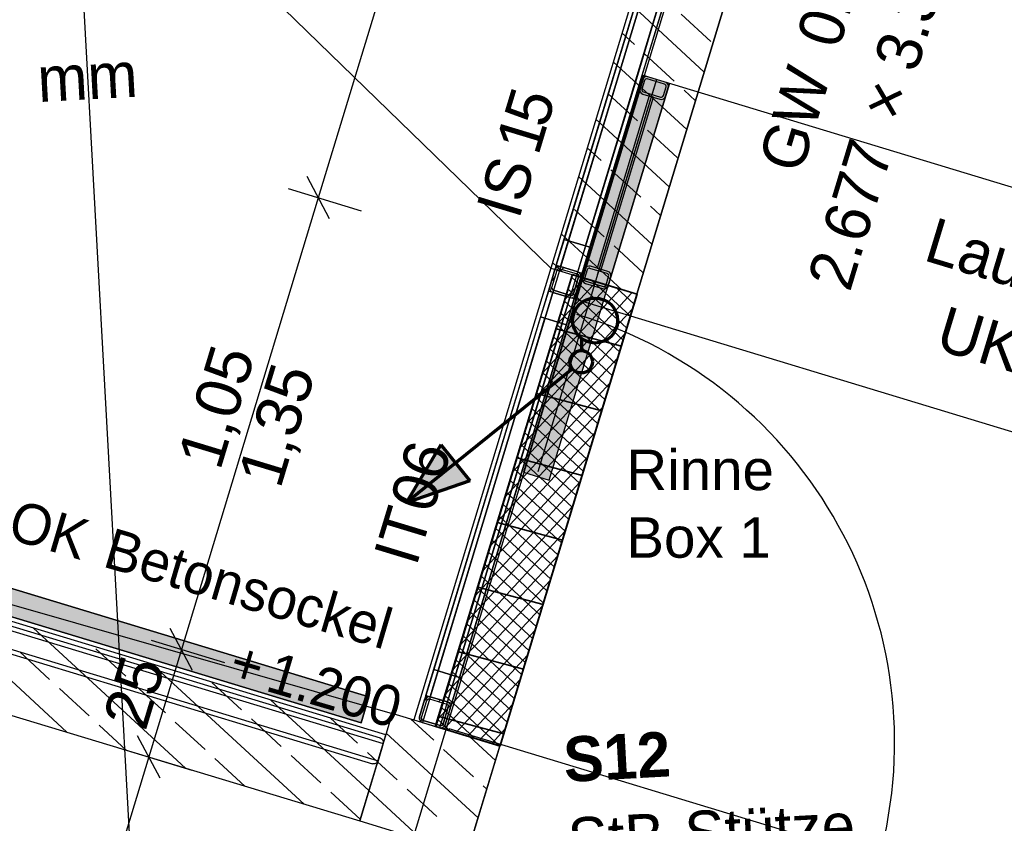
# Model space of a CAD drawing. Extents: x -181 to 1388, y 138 to 979.
# Tile 46 of 82: x 628 to 672, y 595 to 630. Entities that reach past the tile are written whole.
import ezdxf
from ezdxf.lldxf.tags import DXFTag

# ---------------------------------------------------------------- set-up
doc = ezdxf.new("R2010")
doc.units = 0
doc.layers.get('0').update_dxf_attribs({"lineweight": 25})
for name, color, linetype, lineweight, true_color in [('01AFU Allgemein Bemaßung', 7, 'Continuous', 25, 0x848484), ('20 Bodenaufbau - Gefällelinien', 7, 'Continuous', 25, 0x848484), ('20 Dach Stb-Decke', 7, 'Continuous', 25, 0x848484), ('20 Gitter Laufgänge', 7, 'Continuous', 25, 0x848484), ('20 Gitterwände', 7, 'Continuous', 25, 0x848484), ('20 Gitterwände - Beschriftung', 7, 'Continuous', 25, 0x848484), ('20 Höhen Schwellen', 7, 'Continuous', 25, 0x848484), ('20 Innenwände - Sockel', 7, 'Continuous', 25, 0x848484), ('20 Platzbedarf Schieber', 7, 'Continuous', 25, 0x848484), ('20 Räume Innen', 7, 'Continuous', 25, 0x848484), ('20 Schieber', 7, 'Continuous', 25, 0x848484), ('20 Schieber-NR in den Gitterwänden', 7, 'Continuous', 25, 0x848484), ('20 Stützen', 7, 'Continuous', 25, 0x848484), ('20 Stützen - Beschriftung', 7, 'Continuous', 25, 0x848484), ('70 Bodenabläufe+Rinnen', 7, 'Continuous', 25, 0x848484), ('A-0', 7, 'Continuous', 25, 0x848484), ('S_Einrichtung', 7, 'Continuous', 35, 0x9dff9d), ('S_Schmutzwasser', 5, 'Continuous', 70, 0x0000ff)]:
    doc.layers.add(name, color=color, linetype=linetype, lineweight=lineweight, true_color=true_color)
doc.layers.add('02 Raster Gebäude', color=7, linetype='Continuous', lineweight=25)
doc.layers.add('X_Text', color=7, linetype='Continuous', lineweight=25)
doc.styles.get("Standard").update_dxf_attribs({"font": 'arial.ttf'})
tags = doc.linetypes.add('Raster', pattern=[0.2, 0.1, -0.05, 0, -0.05]).pattern_tags.tags
tags[10:11] = [DXFTag(74, 4), DXFTag(75, 0), DXFTag(340, '0'), DXFTag(46, 1.0), DXFTag(50, 0.0), DXFTag(44, 0.0), DXFTag(45, 0.0)]
tags[8:9] = [DXFTag(74, 4), DXFTag(75, 0), DXFTag(340, '0'), DXFTag(46, 1.0), DXFTag(50, 0.0), DXFTag(44, 0.0), DXFTag(45, 0.0)]
tags[6:7] = [DXFTag(74, 4), DXFTag(75, 0), DXFTag(340, '0'), DXFTag(46, 1.0), DXFTag(50, 0.0), DXFTag(44, 0.0), DXFTag(45, 0.0)]
tags[4:5] = [DXFTag(74, 4), DXFTag(75, 0), DXFTag(340, '0'), DXFTag(46, 1.0), DXFTag(50, 0.0), DXFTag(44, 0.0), DXFTag(45, 0.0)]
tags = doc.linetypes.add('Strichlinie', pattern=[0.75, 0.5, -0.25]).pattern_tags.tags
tags[6:7] = [DXFTag(74, 4), DXFTag(75, 0), DXFTag(340, '0'), DXFTag(46, 1.0), DXFTag(50, 0.0), DXFTag(44, 0.0), DXFTag(45, 0.0)]
tags[4:5] = [DXFTag(74, 4), DXFTag(75, 0), DXFTag(340, '0'), DXFTag(46, 1.0), DXFTag(50, 0.0), DXFTag(44, 0.0), DXFTag(45, 0.0)]
tags = doc.linetypes.add('Strichlinie eng', pattern=[0.115, 0.075, -0.04]).pattern_tags.tags
tags[6:7] = [DXFTag(74, 4), DXFTag(75, 0), DXFTag(340, '0'), DXFTag(46, 1.0), DXFTag(50, 0.0), DXFTag(44, 0.0), DXFTag(45, 0.0)]
tags[4:5] = [DXFTag(74, 4), DXFTag(75, 0), DXFTag(340, '0'), DXFTag(46, 1.0), DXFTag(50, 0.0), DXFTag(44, 0.0), DXFTag(45, 0.0)]
tags = doc.linetypes.add('Strichpunktx2', pattern=[2, 1, -0.5, 0, -0.5]).pattern_tags.tags
tags[10:11] = [DXFTag(74, 4), DXFTag(75, 0), DXFTag(340, '0'), DXFTag(46, 1.0), DXFTag(50, 0.0), DXFTag(44, 0.0), DXFTag(45, 0.0)]
tags[8:9] = [DXFTag(74, 4), DXFTag(75, 0), DXFTag(340, '0'), DXFTag(46, 1.0), DXFTag(50, 0.0), DXFTag(44, 0.0), DXFTag(45, 0.0)]
tags[6:7] = [DXFTag(74, 4), DXFTag(75, 0), DXFTag(340, '0'), DXFTag(46, 1.0), DXFTag(50, 0.0), DXFTag(44, 0.0), DXFTag(45, 0.0)]
tags[4:5] = [DXFTag(74, 4), DXFTag(75, 0), DXFTag(340, '0'), DXFTag(46, 1.0), DXFTag(50, 0.0), DXFTag(44, 0.0), DXFTag(45, 0.0)]
tags = doc.linetypes.add('Öffnungslinie Tür Fenster', pattern=[0.115, 0.075, -0.04]).pattern_tags.tags
tags[6:7] = [DXFTag(74, 4), DXFTag(75, 0), DXFTag(340, '0'), DXFTag(46, 1.0), DXFTag(50, 0.0), DXFTag(44, 0.0), DXFTag(45, 0.0)]
tags[4:5] = [DXFTag(74, 4), DXFTag(75, 0), DXFTag(340, '0'), DXFTag(46, 1.0), DXFTag(50, 0.0), DXFTag(44, 0.0), DXFTag(45, 0.0)]

# ---------------------------------------------------------------- blocks, each defined once
blk = doc.blocks.new('Referenz-A07F5V09WF')
at = {"layer": '01AFU Allgemein Bemaßung', "lineweight": -2}
for p, q in [((650.436, 653.668), (640.992, 622.519)), ((641.492, 621.584), (640.491, 623.455)), ((639.646, 622.927), (642.905, 621.939)), ((640.992, 622.519), (634.901, 602.43)), ((635.401, 601.495), (634.4, 603.366)), ((633.555, 602.839), (636.814, 601.85)), ((634.901, 602.43), (633.45, 597.646)), ((633.95, 596.71), (632.95, 598.581)), ((632.104, 598.054), (635.364, 597.065)), ((633.45, 597.646), (629.967, 586.158))]:
    blk.add_line(p, q, dxfattribs=at)
at = {"layer": '02 Raster Gebäude', "linetype": 'Raster', "lineweight": -2, "ltscale": 56.250004}
for p, q in [((613.839, 936.464), (650.815, 260.979)), ((543.111, 257.285), (703.581, 786.53))]:
    blk.add_line(p, q, dxfattribs=at)
at = {"layer": '20 Bodenaufbau - Gefällelinien', "linetype": 'Öffnungslinie Tür Fenster', "lineweight": -2, "ltscale": 56.250004}
for p, q in [((600.48, 668.815), (651.333, 619.383)), ((584.621, 616.63), (644.285, 599.585))]:
    blk.add_line(p, q, dxfattribs=at)
at = {"layer": '20 Dach Stb-Decke', "linetype": 'Öffnungslinie Tür Fenster', "lineweight": -2, "ltscale": 56.250004}
blk.add_line((680.589, 702.086), (644.609, 583.421), dxfattribs=at)
at = {"layer": '20 Gitter Laufgänge', "linetype": 'Strichlinie', "lineweight": -2, "ltscale": 56.250004}
for p, q in [((655.407, 627.97), (652.387, 618.019)), ((696.752, 615.425), (655.407, 627.97)), ((652.387, 618.019), (693.732, 605.473))]:
    blk.add_line(p, q, dxfattribs=at)
at = {"layer": '20 Gitterwände', "lineweight": -2}
for p, q in [((660.273, 648.178), (651.93, 620.661)), ((652.121, 620.603), (660.464, 648.12)), ((660.464, 648.12), (652.121, 620.603)), ((661.23, 647.888), (652.887, 620.371)), ((652.887, 620.371), (661.23, 647.888)), ((653.078, 620.313), (661.421, 647.83)), ((651.581, 619.513), (657.037, 637.504)), ((651.773, 619.455), (657.228, 637.446)), ((652.538, 619.223), (657.994, 637.214)), ((652.73, 619.165), (658.185, 637.156)), ((651.93, 620.661), (651.581, 619.513)), ((653.078, 620.313), (651.93, 620.661)), ((651.93, 620.661), (652.121, 620.603)), ((652.121, 620.603), (652.887, 620.371)), ((652.887, 620.371), (653.078, 620.313)), ((652.73, 619.165), (653.078, 620.313)), ((651.581, 619.513), (652.73, 619.165)), ((651.581, 619.513), (651.607, 619.505)), ((651.607, 619.505), (651.677, 619.484)), ((651.677, 619.484), (651.773, 619.455)), ((651.291, 618.556), (651.523, 619.321)), ((651.387, 618.527), (651.619, 619.292)), ((651.523, 619.321), (651.578, 619.409)), ((651.578, 619.409), (651.669, 619.458)), ((651.619, 619.292), (651.646, 619.336)), ((651.646, 619.336), (651.692, 619.361)), ((651.669, 619.458), (651.773, 619.455)), ((651.692, 619.361), (651.744, 619.359)), ((651.744, 619.359), (652.509, 619.127)), ((651.773, 619.455), (652.538, 619.223)), ((651.908, 619.414), (651.833, 619.332)), ((652.509, 619.127), (652.553, 619.1)), ((652.538, 619.223), (652.634, 619.194)), ((652.538, 619.223), (652.626, 619.168)), ((652.553, 619.1), (652.578, 619.054)), ((652.576, 619.002), (652.578, 619.054)), ((652.626, 619.168), (652.675, 619.077)), ((652.634, 619.194), (652.704, 619.172)), ((652.672, 618.973), (652.675, 619.077)), ((652.704, 619.172), (652.73, 619.165)), ((651.533, 619.007), (651.377, 618.838)), ((652.344, 618.237), (652.576, 619.002)), ((652.579, 618.666), (652.423, 618.497)), ((652.44, 618.208), (652.672, 618.973)), ((645.782, 600.385), (651.233, 618.364)), ((645.973, 600.327), (651.425, 618.306)), ((651.233, 618.364), (650.885, 617.216)), ((651.259, 618.357), (651.233, 618.364)), ((652.382, 618.016), (651.233, 618.364)), ((651.329, 618.335), (651.259, 618.357)), ((651.288, 618.452), (651.291, 618.556)), ((651.288, 618.452), (651.337, 618.361)), ((651.425, 618.306), (651.329, 618.335)), ((651.337, 618.361), (651.425, 618.306)), ((651.385, 618.475), (651.387, 618.527)), ((651.385, 618.475), (651.41, 618.429)), ((651.41, 618.429), (651.454, 618.402)), ((651.425, 618.306), (652.19, 618.074)), ((651.454, 618.402), (652.219, 618.17)), ((652.143, 618.193), (652.067, 618.112)), ((652.219, 618.17), (652.271, 618.168)), ((652.271, 618.168), (652.317, 618.193)), ((652.317, 618.193), (652.344, 618.237)), ((652.385, 618.12), (652.44, 618.208)), ((646.739, 600.095), (652.19, 618.074)), ((646.93, 600.037), (652.382, 618.016)), ((652.033, 616.868), (652.382, 618.016)), ((652.286, 618.045), (652.19, 618.074)), ((652.19, 618.074), (652.294, 618.071)), ((652.356, 618.024), (652.286, 618.045)), ((652.294, 618.071), (652.385, 618.12)), ((652.382, 618.016), (652.356, 618.024)), ((650.885, 617.216), (646.13, 601.533)), ((646.321, 601.475), (651.077, 617.158)), ((651.077, 617.158), (646.321, 601.475)), ((651.842, 616.926), (647.087, 601.243)), ((647.087, 601.243), (651.842, 616.926)), ((647.278, 601.185), (652.033, 616.868)), ((651.077, 617.158), (650.885, 617.216)), ((650.885, 617.216), (652.033, 616.868)), ((651.842, 616.926), (651.077, 617.158)), ((652.033, 616.868), (651.842, 616.926)), ((646.13, 601.533), (645.782, 600.385)), ((646.13, 601.533), (646.321, 601.475)), ((647.278, 601.185), (646.13, 601.533)), ((646.321, 601.475), (647.087, 601.243)), ((646.93, 600.037), (647.278, 601.185)), ((647.087, 601.243), (647.278, 601.185)), ((645.492, 599.428), (645.724, 600.194)), ((645.873, 600.33), (645.712, 600.156)), ((645.724, 600.194), (645.779, 600.282)), ((645.779, 600.282), (645.87, 600.33)), ((645.782, 600.385), (645.808, 600.377)), ((645.782, 600.385), (646.93, 600.037)), ((645.808, 600.377), (645.878, 600.356)), ((645.82, 600.165), (645.847, 600.209)), ((645.847, 600.209), (645.893, 600.233)), ((645.87, 600.33), (645.973, 600.327)), ((645.878, 600.356), (645.973, 600.327)), ((645.893, 600.233), (645.944, 600.231)), ((645.944, 600.231), (646.71, 599.999)), ((645.973, 600.327), (646.739, 600.095)), ((646.424, 600.19), (646.349, 600.109)), ((645.587, 599.399), (645.82, 600.165)), ((646.544, 599.109), (646.777, 599.875)), ((646.64, 599.08), (646.872, 599.846)), ((646.71, 599.999), (646.754, 599.972)), ((646.739, 600.095), (646.835, 600.066)), ((646.739, 600.095), (646.827, 600.04)), ((646.754, 599.972), (646.778, 599.926)), ((646.777, 599.875), (646.778, 599.926)), ((646.827, 600.04), (646.876, 599.949)), ((646.835, 600.066), (646.905, 600.045)), ((646.872, 599.846), (646.876, 599.949)), ((646.905, 600.045), (646.93, 600.037)), ((645.488, 599.325), (645.492, 599.428)), ((645.488, 599.325), (645.537, 599.233)), ((645.586, 599.347), (645.587, 599.399)), ((645.586, 599.347), (645.61, 599.302)), ((645.537, 599.233), (645.625, 599.179)), ((645.608, 599.305), (645.54, 599.232)), ((645.61, 599.302), (645.654, 599.274)), ((645.625, 599.179), (646.391, 598.947)), ((645.654, 599.274), (646.42, 599.042)), ((646.391, 598.947), (646.494, 598.943)), ((646.42, 599.042), (646.471, 599.041)), ((646.471, 599.041), (646.517, 599.065)), ((646.494, 598.943), (646.585, 598.992)), ((646.517, 599.065), (646.544, 599.109)), ((646.585, 598.992), (646.64, 599.08))]:
    blk.add_line(p, q, dxfattribs=at)
at = {"layer": '20 Gitterwände', "linetype": 'Strichlinie eng', "lineweight": -2, "ltscale": 56.250004}
for p, q in [((654.186, 628.101), (657.037, 637.504)), ((657.228, 637.446), (654.377, 628.043)), ((657.994, 637.214), (655.143, 627.811)), ((658.185, 637.156), (655.334, 627.753)), ((651.233, 618.364), (654.186, 628.101)), ((654.377, 628.043), (651.425, 618.306)), ((655.143, 627.811), (652.19, 618.074)), ((655.334, 627.753), (652.382, 618.016)), ((648.485, 609.3), (651.233, 618.364)), ((651.425, 618.306), (648.676, 609.242)), ((652.19, 618.074), (649.442, 609.01)), ((652.382, 618.016), (649.633, 608.952)), ((645.492, 599.428), (648.485, 609.3)), ((648.676, 609.242), (645.625, 599.179)), ((649.442, 609.01), (646.391, 598.947)), ((649.633, 608.952), (646.64, 599.08)), ((626.63, 603.475), (643.881, 598.245)), ((626.688, 603.667), (643.748, 598.494)), ((626.34, 602.518), (643.4, 597.346)), ((626.398, 602.71), (643.649, 597.479)), ((645.488, 599.325), (645.492, 599.428)), ((645.537, 599.233), (645.488, 599.325)), ((645.537, 599.233), (645.625, 599.179)), ((645.625, 599.179), (646.391, 598.947)), ((646.391, 598.947), (646.494, 598.943)), ((646.585, 598.992), (646.494, 598.943)), ((646.64, 599.08), (646.585, 598.992)), ((643.748, 598.494), (643.836, 598.439)), ((643.836, 598.439), (643.884, 598.348)), ((643.881, 598.245), (643.649, 597.479)), ((643.884, 598.348), (643.881, 598.245)), ((643.503, 597.342), (643.4, 597.346)), ((643.594, 597.391), (643.503, 597.342)), ((643.649, 597.479), (643.594, 597.391))]:
    blk.add_line(p, q, dxfattribs=at)
at = {"layer": '20 Gitterwände', "linetype": 'Strichlinie', "lineweight": -2, "ltscale": 56.250004}
blk.add_line((646.805, 598.909), (665.945, 593.108), dxfattribs=at)
blk.add_ellipse((646.747, 598.29), major_axis=(19.198, -5.182), ratio=1, start_param=0, end_param=1.541506, dxfattribs=at)
at = {"layer": '20 Innenwände - Sockel', "lineweight": -2}
for p, q in [((660.778, 650.533), (651.333, 619.383)), ((655.161, 618.223), (664.606, 649.372)), ((658.158, 628.105), (654.891, 631.117)), ((658.454, 629.464), (657.131, 630.684)), ((655.063, 629.326), (654.504, 629.842)), ((656.828, 627.7), (655.504, 628.92)), ((657.384, 625.554), (654.118, 628.566)), ((655.201, 625.935), (653.877, 627.155)), ((657.771, 626.83), (657.269, 627.293)), ((656.611, 623.003), (653.344, 626.015)), ((656.965, 624.308), (655.642, 625.528)), ((653.574, 624.171), (652.957, 624.739)), ((655.837, 620.452), (652.57, 623.464)), ((655.338, 622.544), (654.015, 623.764)), ((656.224, 621.727), (655.779, 622.137)), ((653.711, 620.779), (652.388, 622)), ((654.494, 618.425), (651.797, 620.912)), ((655.45, 619.176), (654.152, 620.373)), ((651.857, 619.225), (651.41, 619.637)), ((651.333, 619.383), (655.161, 618.223)), ((643.995, 598.628), (625.999, 604.084)), ((635.081, 597.151), (628.327, 603.379)), ((629.806, 598.75), (625.567, 602.659)), ((632.424, 601.234), (631.1, 602.454)), ((629.032, 601.096), (627.709, 602.316)), ((640.356, 595.552), (633.602, 601.779)), ((630.797, 599.469), (629.473, 600.689)), ((634.188, 599.607), (632.865, 600.827)), ((637.579, 599.744), (636.256, 600.964)), ((624.839, 600.256), (642.835, 594.8)), ((643.245, 596.153), (638.877, 600.18)), ((639.344, 598.117), (638.02, 599.337)), ((642.735, 598.255), (641.515, 599.38)), ((632.444, 597.951), (631.238, 599.062)), ((635.952, 597.98), (634.629, 599.2)), ((645.242, 599.295), (649.07, 598.134)), ((642.835, 594.8), (643.995, 598.628)), ((637.717, 596.353), (636.394, 597.573)), ((641.108, 596.49), (639.785, 597.71)), ((643.631, 597.428), (643.176, 597.848)), ((642.858, 594.877), (641.549, 596.084))]:
    blk.add_line(p, q, dxfattribs=at)
at = {"layer": '20 Innenwände - Sockel', "linetype": 'Strichlinie eng', "lineweight": -2, "ltscale": 109.375}
for p, q in [((651.333, 619.383), (645.242, 599.295)), ((651.333, 619.383), (655.161, 618.223)), ((655.161, 618.223), (649.07, 598.134)), ((645.242, 599.295), (649.07, 598.134))]:
    blk.add_line(p, q, dxfattribs=at)
at = {"layer": '20 Platzbedarf Schieber', "linetype": 'Strichlinie eng', "lineweight": -2, "ltscale": 56.250004}
for p, q in [((655.469, 627.951), (650.119, 610.308)), ((656.617, 627.603), (655.469, 627.951)), ((651.268, 609.96), (656.617, 627.603)), ((610.322, 610.299), (643.242, 600.317)), ((650.119, 610.308), (651.268, 609.96)), ((642.894, 599.169), (609.974, 609.151)), ((643.242, 600.317), (642.894, 599.169))]:
    blk.add_line(p, q, dxfattribs=at)
at = {"layer": '20 Platzbedarf Schieber', "lineweight": -2}
for points in [[(655.469, 623.815), (651.268, 614.097), (655.469, 627.951)], [(655.469, 623.815), (655.469, 627.951), (656.617, 627.603)], [(651.268, 609.96), (651.268, 614.097), (655.469, 623.815)], [(651.268, 609.96), (650.119, 610.308), (651.268, 614.097)], [(610.322, 609.045), (610.322, 610.299), (642.894, 599.169)], [(642.894, 599.169), (610.322, 610.299), (642.894, 600.423)], [(642.894, 599.169), (642.894, 600.423), (643.242, 600.317)]]:
    blk.add_solid(points, dxfattribs=at)
at = {"layer": '20 Schieber', "lineweight": -2}
for p, q in [((655.469, 627.951), (652.712, 618.86)), ((656.617, 627.603), (655.469, 627.951)), ((656.397, 627.566), (655.631, 627.798)), ((656.426, 627.661), (655.66, 627.893)), ((656.617, 627.603), (653.86, 618.512)), ((655.411, 627.76), (655.295, 627.377)), ((655.506, 627.731), (655.39, 627.348)), ((656.347, 627.058), (656.463, 627.441)), ((656.443, 627.029), (656.559, 627.412)), ((655.428, 627.128), (656.194, 626.896)), ((655.457, 627.223), (656.223, 626.991)), ((653.872, 619.24), (653.107, 619.472)), ((652.857, 619.339), (652.741, 618.956)), ((652.953, 619.31), (652.837, 618.927)), ((653.843, 619.144), (653.078, 619.376)), ((652.712, 618.86), (653.86, 618.512)), ((652.874, 618.706), (653.64, 618.474)), ((652.903, 618.802), (653.669, 618.57)), ((653.794, 618.637), (653.91, 619.019)), ((653.889, 618.608), (654.006, 618.99))]:
    blk.add_line(p, q, dxfattribs=at)
at = {"layer": '20 Schieber', "linetype": 'Strichpunktx2', "lineweight": -2, "ltscale": 56.250004}
for p, q in [((656.043, 627.777), (650.753, 610.333)), ((655.927, 627.394), (653.402, 619.069))]:
    blk.add_line(p, q, dxfattribs=at)
at = {"layer": '20 Schieber', "linetype": 'ByBlock', "lineweight": -2, "ltscale": 56.250004}
for p, q in [((655.411, 627.76), (655.411, 627.76)), ((655.506, 627.731), (655.506, 627.731)), ((652.857, 619.339), (652.857, 619.339)), ((652.953, 619.31), (652.953, 619.31))]:
    blk.add_line(p, q, dxfattribs=at)
at = {"layer": '20 Schieber', "linetype": 'Strichlinie eng', "lineweight": -2, "ltscale": 56.250004}
for p, q in [((655.715, 627.041), (653.394, 619.385)), ((653.585, 619.327), (655.907, 626.983)), ((655.907, 626.983), (655.715, 627.041)), ((653.394, 619.385), (653.585, 619.327))]:
    blk.add_line(p, q, dxfattribs=at)
at = {"layer": '20 Schieber', "lineweight": -2}
for centre, major_axis in [((655.602, 627.702), (0.058, 0.191)), ((655.602, 627.702), (0.029, 0.0957)), ((655.486, 627.319), (-0.191, 0.058)), ((656.368, 627.47), (0.0957, -0.029)), ((656.368, 627.47), (0.191, -0.058)), ((655.486, 627.319), (-0.0957, 0.029)), ((656.252, 627.087), (-0.058, -0.191)), ((656.252, 627.087), (-0.029, -0.0957)), ((653.049, 619.281), (0.058, 0.191)), ((653.049, 619.281), (0.029, 0.0957)), ((653.814, 619.048), (0.0957, -0.029)), ((653.814, 619.048), (0.191, -0.058)), ((652.932, 618.898), (-0.191, 0.058)), ((652.932, 618.898), (-0.0957, 0.029)), ((653.698, 618.666), (-0.058, -0.191)), ((653.698, 618.666), (-0.029, -0.0957))]:
    blk.add_ellipse(centre, major_axis=major_axis, ratio=1, start_param=0, end_param=1.570796, dxfattribs=at)
at = {"layer": '20 Stützen', "lineweight": -2}
for p, q in [((644.285, 599.585), (642.835, 594.8)), ((649.07, 598.134), (644.285, 599.585)), ((646.126, 598.392), (645.101, 599.338)), ((648.101, 594.939), (644.018, 598.704)), ((648.875, 597.49), (647.739, 598.538)), ((647.619, 593.349), (649.07, 598.134)), ((647.891, 596.765), (646.568, 597.985)), ((644.499, 596.628), (643.631, 597.428)), ((648.488, 596.214), (648.332, 596.358)), ((645.631, 593.952), (643.245, 596.153)), ((646.264, 595.001), (644.941, 596.221)), ((642.835, 594.8), (647.619, 593.349)), ((642.873, 594.863), (642.858, 594.877))]:
    blk.add_line(p, q, dxfattribs=at)
at = {"layer": '70 Bodenabläufe+Rinnen', "lineweight": -2}
for p, q in [((646.199, 599.005), (652.29, 619.093)), ((652.292, 619.093), (652.289, 619.09)), ((652.29, 619.093), (655.161, 618.223)), ((653.886, 618.609), (651.29, 615.793)), ((653.355, 618.77), (651.623, 616.892)), ((652.823, 618.932), (651.956, 617.991)), ((654.709, 616.731), (652.259, 618.99)), ((654.87, 617.262), (653.176, 618.825)), ((655.161, 618.223), (649.07, 598.134)), ((654.949, 618.287), (650.623, 613.595)), ((654.418, 618.448), (650.956, 614.694)), ((654.548, 616.199), (652.098, 618.458)), ((655.031, 617.794), (654.275, 618.492)), ((654.387, 615.668), (651.937, 617.927)), ((654.961, 617.562), (650.29, 612.496)), ((654.225, 615.136), (651.775, 617.395)), ((654.064, 614.605), (651.614, 616.864)), ((654.627, 616.463), (649.957, 611.397)), ((653.903, 614.073), (651.453, 616.332)), ((653.742, 613.542), (651.292, 615.801)), ((654.294, 615.364), (649.624, 610.298)), ((653.581, 613.01), (651.131, 615.269)), ((653.42, 612.479), (650.97, 614.738)), ((653.961, 614.265), (649.29, 609.199)), ((653.258, 611.947), (650.809, 614.206)), ((653.097, 611.416), (650.647, 613.675)), ((653.628, 613.166), (648.957, 608.1)), ((652.936, 610.884), (650.486, 613.143)), ((652.775, 610.353), (650.325, 612.612)), ((653.295, 612.067), (648.624, 607.001)), ((652.614, 609.821), (650.164, 612.08)), ((652.453, 609.29), (650.003, 611.549)), ((652.961, 610.968), (648.291, 605.902)), ((652.291, 608.758), (649.842, 611.017)), ((652.13, 608.227), (649.68, 610.486)), ((652.628, 609.869), (647.958, 604.803)), ((651.969, 607.695), (649.519, 609.954)), ((651.808, 607.164), (649.358, 609.423)), ((652.295, 608.77), (647.624, 603.705)), ((651.647, 606.632), (649.197, 608.891)), ((651.486, 606.101), (649.036, 608.36)), ((651.962, 607.671), (647.291, 602.606)), ((651.325, 605.569), (648.875, 607.828)), ((651.163, 605.038), (648.713, 607.297)), ((651.002, 604.506), (648.552, 606.765)), ((651.629, 606.572), (646.958, 601.507)), ((650.841, 603.975), (648.391, 606.234)), ((651.295, 605.473), (646.625, 600.408)), ((650.68, 603.443), (648.23, 605.702)), ((650.519, 602.912), (648.069, 605.171)), ((650.358, 602.38), (647.908, 604.639)), ((650.962, 604.374), (646.291, 599.309)), ((650.196, 601.848), (647.746, 604.108)), ((650.629, 603.275), (646.584, 598.888)), ((650.035, 601.317), (647.585, 603.576)), ((649.874, 600.785), (647.424, 603.044)), ((649.713, 600.254), (647.263, 602.513)), ((649.552, 599.722), (647.102, 601.981)), ((650.296, 602.176), (647.115, 598.727)), ((649.391, 599.191), (646.941, 601.45)), ((649.963, 601.077), (647.647, 598.566)), ((649.229, 598.659), (646.78, 600.918)), ((649.057, 598.138), (646.618, 600.387)), ((647.958, 598.471), (646.457, 599.855)), ((649.629, 599.978), (648.178, 598.405)), ((646.859, 598.804), (646.296, 599.324)), ((649.07, 598.134), (646.199, 599.005)), ((649.296, 598.879), (648.71, 598.243))]:
    blk.add_line(p, q, dxfattribs=at)
at = {"layer": 'A-0', "linetype": 'Continuous', "lineweight": -2, "ltscale": 312.5}
for p, q in [((660.778, 650.533), (651.333, 619.383)), ((655.161, 618.223), (664.606, 649.372)), ((655.469, 627.951), (650.119, 610.308)), ((656.617, 627.603), (655.469, 627.951)), ((651.268, 609.96), (656.617, 627.603)), ((652.29, 619.093), (646.199, 599.005)), ((651.523, 619.321), (651.291, 618.556)), ((651.333, 619.383), (655.161, 618.223)), ((651.387, 618.527), (651.619, 619.292)), ((651.578, 619.409), (651.523, 619.321)), ((651.669, 619.458), (651.578, 619.409)), ((651.619, 619.292), (651.646, 619.336)), ((651.646, 619.336), (651.692, 619.361)), ((651.773, 619.455), (651.669, 619.458)), ((651.692, 619.361), (651.744, 619.359)), ((651.744, 619.359), (652.509, 619.127)), ((652.538, 619.223), (651.773, 619.455)), ((655.161, 618.223), (652.29, 619.093)), ((652.509, 619.127), (652.553, 619.1)), ((652.626, 619.168), (652.538, 619.223)), ((652.553, 619.1), (652.578, 619.054)), ((652.578, 619.054), (652.576, 619.002)), ((652.675, 619.077), (652.626, 619.168)), ((652.672, 618.973), (652.675, 619.077)), ((652.576, 619.002), (652.344, 618.237)), ((652.44, 618.208), (652.672, 618.973)), ((649.07, 598.134), (655.161, 618.223)), ((651.291, 618.556), (651.288, 618.452)), ((651.288, 618.452), (651.337, 618.361)), ((651.337, 618.361), (651.425, 618.306)), ((651.385, 618.475), (651.387, 618.527)), ((651.41, 618.429), (651.385, 618.475)), ((651.454, 618.402), (651.41, 618.429)), ((651.425, 618.306), (652.19, 618.074)), ((652.219, 618.17), (651.454, 618.402)), ((652.271, 618.168), (652.219, 618.17)), ((652.317, 618.193), (652.271, 618.168)), ((652.344, 618.237), (652.317, 618.193)), ((652.385, 618.12), (652.44, 618.208)), ((652.19, 618.074), (652.294, 618.071)), ((652.294, 618.071), (652.385, 618.12)), ((643.242, 600.317), (610.322, 610.299)), ((650.119, 610.308), (651.268, 609.96)), ((609.974, 609.151), (642.894, 599.169)), ((643.995, 598.628), (625.999, 604.084)), ((624.839, 600.256), (642.835, 594.8)), ((642.894, 599.169), (643.242, 600.317)), ((645.724, 600.194), (645.492, 599.428)), ((645.779, 600.282), (645.724, 600.194)), ((645.87, 600.33), (645.779, 600.282)), ((645.82, 600.165), (645.847, 600.209)), ((645.847, 600.209), (645.893, 600.233)), ((645.973, 600.327), (645.87, 600.33)), ((645.893, 600.233), (645.944, 600.231)), ((645.944, 600.231), (646.71, 599.999)), ((646.739, 600.095), (645.973, 600.327)), ((645.587, 599.399), (645.82, 600.165)), ((646.777, 599.875), (646.544, 599.109)), ((646.64, 599.08), (646.872, 599.846)), ((646.71, 599.999), (646.754, 599.972)), ((646.827, 600.04), (646.739, 600.095)), ((646.754, 599.972), (646.778, 599.926)), ((646.778, 599.926), (646.777, 599.875)), ((646.876, 599.949), (646.827, 600.04)), ((646.872, 599.846), (646.876, 599.949)), ((644.285, 599.585), (642.835, 594.8)), ((649.07, 598.134), (644.285, 599.585)), ((645.492, 599.428), (645.488, 599.325)), ((645.488, 599.325), (645.537, 599.233)), ((645.586, 599.347), (645.587, 599.399)), ((645.61, 599.302), (645.586, 599.347)), ((645.537, 599.233), (645.625, 599.179)), ((645.654, 599.274), (645.61, 599.302)), ((645.625, 599.179), (646.391, 598.947)), ((646.42, 599.042), (645.654, 599.274)), ((646.199, 599.005), (649.07, 598.134)), ((646.391, 598.947), (646.494, 598.943)), ((646.471, 599.041), (646.42, 599.042)), ((646.517, 599.065), (646.471, 599.041)), ((646.494, 598.943), (646.585, 598.992)), ((646.544, 599.109), (646.517, 599.065)), ((646.585, 598.992), (646.64, 599.08)), ((642.835, 594.8), (643.995, 598.628)), ((647.619, 593.349), (649.07, 598.134)), ((642.835, 594.8), (647.619, 593.349))]:
    blk.add_line(p, q, dxfattribs=at)
at = {"layer": '01AFU Allgemein Bemaßung', "linetype": 'ByBlock', "lineweight": -2, "ltscale": 40.625, "char_height": 2, "attachment_point": 1, "rotation": 73.1324}
for s, insert in [('{\\fArial;1,05}', (634.704, 610.914)), ('{\\fArial;1,35}', (637.383, 610.102)), ('{\\fArial;25}', (631.383, 599.329))]:
    blk.add_mtext(s, dxfattribs=dict(at, insert=insert))
at = {"layer": '20 Gitter Laufgänge', "lineweight": -2, "char_height": 2, "attachment_point": 1, "rotation": 343.1205}
for s, insert in [('{\\fCentury Gothic;Laufgang}', (668.442, 621.667)), ('{\\fCentury Gothic;UK:}', (668.954, 617.723))]:
    blk.add_mtext(s, dxfattribs=dict(at, insert=insert))
at = {"layer": '20 Gitterwände - Beschriftung', "lineweight": -2, "char_height": 2, "attachment_point": 1, "rotation": 73.127}
for s, insert in [('{\\fCentury Gothic;3.310}', (665.684, 628.605)), ('{\\fCentury Gothic;01}', (662.238, 629.657)), ('{\\fCentury Gothic;×}', (665.019, 626.414)), ('{\\fCentury Gothic;GW}', (660.554, 624.104)), ('{\\fCentury Gothic;2.677}', (662.728, 618.861))]:
    blk.add_mtext(s, dxfattribs=dict(at, insert=insert))
at = {"layer": '20 Höhen Schwellen', "lineweight": -2, "char_height": 1.8, "attachment_point": 1, "rotation": 343.5614}
for s, insert in [('{\\fCentury Gothic;OK}', (627.599, 609.111)), ('{\\fCentury Gothic;Betonsockel}', (631.851, 607.856)), ('{\\fCentury Gothic;+}', (637.419, 602.829)), ('{\\fCentury Gothic;1.200}', (639.087, 602.337))]:
    blk.add_mtext(s, dxfattribs=dict(at, insert=insert))
at = {"layer": '20 Innenwände - Sockel', "linetype": 'Continuous', "lineweight": -2, "ltscale": 56.250004, "char_height": 2, "attachment_point": 1, "rotation": 73.1324}
for s, insert in [('{\\fCentury Gothic;06}', (644.149, 609.005)), ('{\\fCentury Gothic;IT}', (643.436, 606.654))]:
    blk.add_mtext(s, dxfattribs=dict(at, insert=insert))
at = {"layer": '20 Räume Innen', "linetype": 'Continuous', "lineweight": -2, "ltscale": 40.625, "insert": (628.438, 628.765), "char_height": 2, "attachment_point": 1, "rotation": 3.1332}
blk.add_mtext('{\\fCentury Gothic;mm}', dxfattribs=at)
at = {"layer": '20 Schieber-NR in den Gitterwänden', "lineweight": -2, "char_height": 2, "attachment_point": 1, "rotation": 73.1813}
for s, insert in [('{\\fCentury Gothic;5}', (649.225, 626.133)), ('{\\fCentury Gothic;1}', (648.859, 624.922)), ('{\\fCentury Gothic;IS}', (648.001, 622.082))]:
    blk.add_mtext(s, dxfattribs=dict(at, insert=insert))
at = {"layer": '20 Stützen - Beschriftung', "lineweight": -2, "char_height": 2, "attachment_point": 1, "rotation": 3.1332}
for s, insert in [('{\\fCentury Gothic|b1|i0;S12}', (651.85, 598.526)), ('{\\fCentury Gothic;StB-Stütze}', (652.047, 594.928))]:
    blk.add_mtext(s, dxfattribs=dict(at, insert=insert))
blk = doc.blocks.new('Polygonsäule-A07F5V0TWF')
at = {"color": 0, "linetype": 'ByBlock', "lineweight": -2, "ltscale": 0.35}
for p, q in [((646.217, 599.009), (652.308, 619.096)), ((652.308, 619.096), (655.181, 618.233)), ((655.181, 618.233), (649.088, 598.138)), ((649.088, 598.138), (646.217, 599.009))]:
    blk.add_line(p, q, dxfattribs=at)
blk = doc.blocks.new('Schraffur-A07F5V0VWF')
at = {"color": 0, "lineweight": -2}
for p, q in [((651.578, 616.687), (654.477, 615.911)), ((650.707, 613.815), (653.606, 613.038)), ((649.836, 610.942), (652.735, 610.166)), ((648.965, 608.07), (651.864, 607.293)), ((648.094, 605.198), (650.993, 604.421)), ((647.223, 602.325), (650.122, 601.548)), ((646.352, 599.453), (649.251, 598.676))]:
    blk.add_line(p, q, dxfattribs=at)

msp = doc.modelspace()

# ---------------------------------------------------------------- linework, layer by layer
at = {"layer": 'S_Schmutzwasser'}
for p, q in [((652.701, 616.261), (652.701, 615.722)), ((652.298, 614.909), (644.897, 608.955)), ((646.45, 611.522), (644.897, 608.955)), ((646.45, 611.522), (647.736, 609.923)), ((647.736, 609.923), (644.897, 608.955))]:
    msp.add_line(p, q, dxfattribs=at)
for centre, radius in [((653.309, 617.055), 1), ((652.687, 615.222), 0.5)]:
    msp.add_circle(centre, radius, dxfattribs=at)
msp.add_solid([(647.736, 609.923), (644.897, 608.955), (646.45, 611.522)], dxfattribs=at)

# ---------------------------------------------------------------- block references
at = {"color": 8, "lineweight": 25, "ltscale": 1250, "true_color": 0x808080}
msp.add_blockref('Referenz-A07F5V09WF', (0, 0), dxfattribs=at)
at = {"layer": 'S_Einrichtung', "ltscale": 0.35}
for name in ['Polygonsäule-A07F5V0TWF', 'Schraffur-A07F5V0VWF']:
    msp.add_blockref(name, (0, 0), dxfattribs=at)

# ---------------------------------------------------------------- texts
at = {"layer": 'X_Text', "ltscale": 0.25, "char_height": 1.8, "attachment_point": 1}
for s, insert in [('{\\fArial;Rinne }', (654.696, 611.312)), ('{\\fArial;Box 1}', (654.696, 608.306))]:
    msp.add_mtext(s, dxfattribs=dict(at, insert=insert))

doc.saveas('drawing.dxf')
